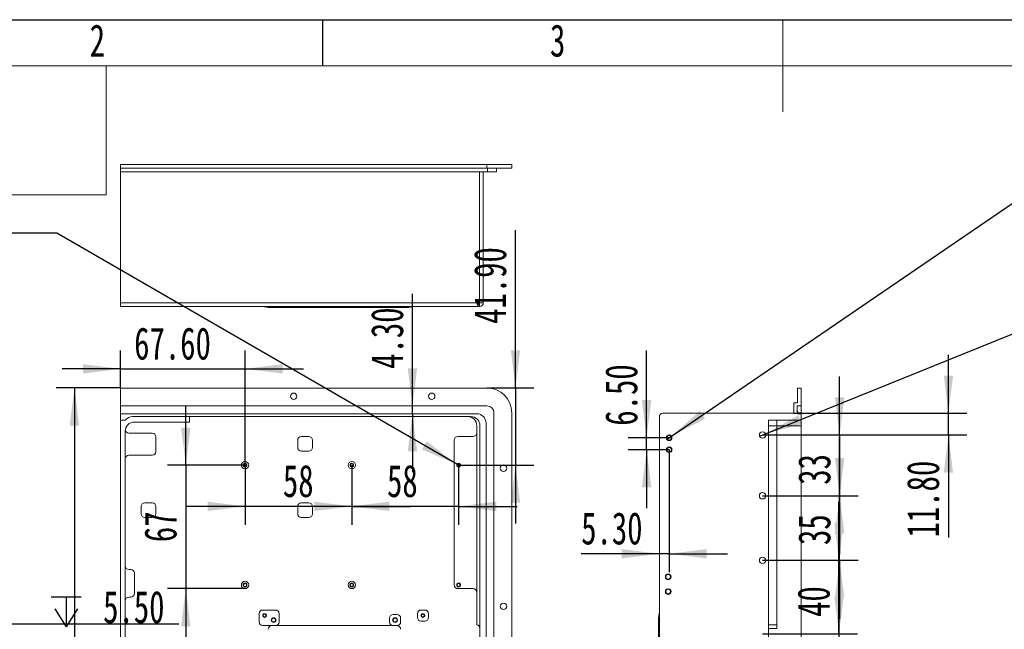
# Model space of a CAD drawing. Header units: millimetres. Extents: x 0 to 658, y -2 to 210.
# Tile 8 of 26: x 76 to 183, y 144 to 210. Entities that reach past the tile are written whole.
import ezdxf

# ---------------------------------------------------------------- set-up
doc = ezdxf.new("R2010")
doc.units = ezdxf.units.MM
doc.layers.add('图框', color=7, linetype='Continuous')
doc.layers.add('粗实线层', color=7, linetype='Continuous', lineweight=15)
doc.styles.add('SLDTEXTSTYLE0', font='TXT', dxfattribs={"width": 0.7})
doc.styles.add('SLDTEXTSTYLE1', font='TXT', dxfattribs={"width": 0.7, "bigfont": 'bigfont'})
doc.styles.add('SLDTEXTSTYLE4', font='TXT', dxfattribs={"width": 0.623077})
doc.styles.add('SLDTEXTSTYLE5', font='TXT', dxfattribs={"width": 0.616667})
doc.styles.add('SLDTEXTSTYLE8', font='TXT', dxfattribs={"width": 0.65})
doc.dimstyles.new('SLDDIMSTYLE0', dxfattribs={"dimtxt": 3.5, "dimasz": 4.08, "dimexe": 0, "dimexo": 0.0625, "dimgap": 0.875, "dimtad": 2, "dimlfac": 5, "dimrnd": 1e-09, "dimzin": 12, "dimdsep": 46, "dimtxsty": 'SLDTEXTSTYLE0', "dimsah": 1, "dimcen": 0.09, "dimadec": 0, "dimazin": 3, "dimtfac": 1, "dimtofl": 0, "dimtmove": 0, "dimatfit": 3, "dimfxl": 0, "dimfrac": 2, "dimtolj": 1, "dimtzin": 12, "dimarcsym": 0})
doc.dimstyles.new('SLDDIMSTYLE1', dxfattribs={"dimtxt": 3.5, "dimasz": 4.08, "dimexe": 0, "dimexo": 0.0625, "dimgap": 0.875, "dimtad": 0, "dimtih": 1, "dimtoh": 1, "dimdec": 6, "dimlfac": 5, "dimrnd": 1e-09, "dimzin": 12, "dimdsep": 46, "dimtxsty": 'SLDTEXTSTYLE0', "dimblk1": 'NONE', "dimsah": 1, "dimcen": 0, "dimadec": 0, "dimazin": 3, "dimtfac": 1, "dimtmove": 0, "dimatfit": 3, "dimldrblk": 'NONE', "dimfxl": 0, "dimfrac": 2, "dimtolj": 1, "dimtzin": 12, "dimarcsym": 0})
doc.dimstyles.new('SLDDIMSTYLE2', dxfattribs={"dimtxt": 3.5, "dimasz": 4.08, "dimexe": 0, "dimexo": 0.0625, "dimgap": 0.875, "dimtad": 2, "dimlfac": 5, "dimrnd": 1e-09, "dimzin": 12, "dimdsep": 46, "dimtxsty": 'SLDTEXTSTYLE0', "dimsah": 1, "dimcen": 0.09, "dimadec": 0, "dimazin": 3, "dimtfac": 1, "dimtmove": 0, "dimatfit": 0, "dimfxl": 0, "dimfrac": 2, "dimtolj": 1, "dimtzin": 12, "dimarcsym": 0})
doc.dimstyles.new('SLDDIMSTYLE3', dxfattribs={"dimtxt": 3.5, "dimasz": 4.08, "dimexe": 0, "dimexo": 0.0625, "dimgap": 0.875, "dimtad": 2, "dimlfac": 5, "dimrnd": 1e-09, "dimzin": 4, "dimdsep": 46, "dimtxsty": 'SLDTEXTSTYLE0', "dimsah": 1, "dimcen": 0.09, "dimadec": 0, "dimazin": 1, "dimtfac": 1, "dimtmove": 0, "dimatfit": 0, "dimfxl": 0, "dimfrac": 2, "dimtolj": 1, "dimtzin": 12, "dimarcsym": 0})
doc.dimstyles.new('SLDDIMSTYLE6', dxfattribs={"dimtxt": 3.5, "dimasz": 4.08, "dimexe": 0, "dimexo": 0.0625, "dimgap": 0.875, "dimtad": 0, "dimtih": 1, "dimtoh": 1, "dimlfac": 5, "dimrnd": 1e-09, "dimzin": 4, "dimdsep": 46, "dimtxsty": 'SLDTEXTSTYLE0', "dimblk1": 'NONE', "dimsah": 1, "dimcen": 0, "dimadec": 0, "dimazin": 1, "dimtfac": 1, "dimtmove": 0, "dimatfit": 3, "dimldrblk": 'NONE', "dimfxl": 0, "dimfrac": 2, "dimtolj": 1, "dimtzin": 12, "dimarcsym": 0})

# ---------------------------------------------------------------- blocks, each defined once
blk = doc.blocks.new('_D')
at = {"layer": '图框'}
for p, q in [((86.57, 170.03), (79.55, 170.03)), ((81.55, 170.03), (81.55, 92.63)), ((86.57, 92.63), (79.55, 92.63))]:
    blk.add_line(p, q, dxfattribs=at)
for points in [[(81.55, 170.03), (81.04, 165.95), (82.06, 165.95)], [(81.55, 92.63), (82.06, 96.71), (81.04, 96.71)]]:
    blk.add_solid(points, dxfattribs=at)
at = {"layer": '图框', "insert": (77.04, 130.71), "char_height": 3.5, "attachment_point": 1, "rotation": 90, "style": 'SLDTEXTSTYLE0'}
blk.add_mtext('387', dxfattribs=at)
blk = doc.blocks.new('SW_SYMBOL_HOLE_DEPTH')
at = {"layer": '图框', "color": 0}
for p, q in [((0, 875), (800, 875)), ((400, 875), (400, 75)), ((100, 555), (400, 75)), ((700, 555), (400, 75))]:
    blk.add_line(p, q, dxfattribs=at)
blk = doc.blocks.new('SW_SYMBOL_HOLE_SINK')
at = {"layer": '图框', "color": 0}
for p, q in [((0, 875), (800, 75)), ((800, 75), (1600, 875))]:
    blk.add_line(p, q, dxfattribs=at)
blk = doc.blocks.new('_D_1')
at = {"layer": '图框'}
for p, q in [((79.64, 186.83), (30.6, 186.83)), ((123.11, 161.75), (79.64, 186.83)), ((123.46, 161.54), (123.11, 161.75))]:
    blk.add_line(p, q, dxfattribs=at)
blk.add_solid([(123.11, 161.75), (119.83, 164.23), (119.32, 163.35)], dxfattribs=at)
at = {"layer": '图框', "xscale": 0.004072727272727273, "yscale": 0.004072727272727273, "zscale": 0.004072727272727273}
for name, p in [('SW_SYMBOL_HOLE_DEPTH', (64.71, 186.19)), ('SW_SYMBOL_HOLE_DEPTH', (58.5, 181.19)), ('SW_SYMBOL_HOLE_SINK', (30.6, 176.19))]:
    blk.add_blockref(name, p, dxfattribs=at)
at = {"layer": '图框', "char_height": 3.5, "attachment_point": 1}
for s, insert, style in [('12 x  M2 - 6H', (36.2, 190.41), 'SLDTEXTSTYLE4'), ('4', (70.35, 190.41), 'SLDTEXTSTYLE0'), ('%%c', (42.41, 185.41), 'SLDTEXTSTYLE0'), ('1.60', (48.25, 185.41), 'SLDTEXTSTYLE0'), ('4', (64.13, 185.41), 'SLDTEXTSTYLE0'), ('%%c', (37.52, 180.41), 'SLDTEXTSTYLE0'), ('2.05 X 90\\M+1818B, \\M+18BDF\\M+1925B', (43.36, 180.41), 'SLDTEXTSTYLE1')]:
    blk.add_mtext(s, dxfattribs=dict(at, insert=insert, style=style))
blk = doc.blocks.new('_NONE')
blk = doc.blocks.new('_D_2')
at = {"layer": '图框'}
for p, q in [((111.69, 161.65), (111.69, 155.18)), ((123.29, 161.65), (123.29, 155.18)), ((111.69, 157.18), (105.34, 157.18)), ((123.29, 157.18), (111.69, 157.18)), ((123.29, 157.18), (129.64, 157.18))]:
    blk.add_line(p, q, dxfattribs=at)
for points in [[(111.69, 157.18), (107.61, 157.69), (107.61, 156.67)], [(123.29, 157.18), (127.37, 156.67), (127.37, 157.69)]]:
    blk.add_solid(points, dxfattribs=at)
at = {"layer": '图框', "insert": (115.51, 161.69), "char_height": 3.5, "attachment_point": 1, "style": 'SLDTEXTSTYLE0'}
blk.add_mtext('58', dxfattribs=at)
blk = doc.blocks.new('_D_3')
at = {"layer": '图框'}
for p, q in [((100.09, 161.65), (100.09, 155.18)), ((111.69, 161.65), (111.69, 155.18)), ((100.09, 157.18), (93.74, 157.18)), ((111.69, 157.18), (100.09, 157.18)), ((111.69, 157.18), (118.04, 157.18))]:
    blk.add_line(p, q, dxfattribs=at)
for points in [[(100.09, 157.18), (96.01, 157.69), (96.01, 156.67)], [(111.69, 157.18), (115.77, 156.67), (115.77, 157.69)]]:
    blk.add_solid(points, dxfattribs=at)
at = {"layer": '图框', "insert": (104.2, 161.69), "char_height": 3.5, "attachment_point": 1, "style": 'SLDTEXTSTYLE0'}
blk.add_mtext('58', dxfattribs=at)
blk = doc.blocks.new('_D_6')
at = {"layer": '图框'}
for p, q in [((93.65, 161.65), (93.65, 168)), ((100.09, 161.65), (91.65, 161.65)), ((93.65, 161.65), (93.65, 148.25)), ((100.09, 148.25), (91.65, 148.25)), ((93.65, 148.25), (93.65, 141.9))]:
    blk.add_line(p, q, dxfattribs=at)
for points in [[(93.65, 161.65), (94.16, 165.73), (93.14, 165.73)], [(93.65, 148.25), (93.14, 144.17), (94.16, 144.17)]]:
    blk.add_solid(points, dxfattribs=at)
at = {"layer": '图框', "insert": (89.14, 153.29), "char_height": 3.5, "attachment_point": 1, "rotation": 90, "style": 'SLDTEXTSTYLE0'}
blk.add_mtext('67', dxfattribs=at)
blk = doc.blocks.new('_D_7')
at = {"layer": '图框'}
for p, q in [((86.57, 170.03), (86.57, 174.1)), ((100.09, 161.65), (100.09, 174.1)), ((86.57, 172.1), (80.22, 172.1)), ((86.57, 172.1), (100.09, 172.1)), ((100.09, 172.1), (106.44, 172.1))]:
    blk.add_line(p, q, dxfattribs=at)
for points in [[(86.57, 172.1), (82.49, 172.61), (82.49, 171.59)], [(100.09, 172.1), (104.17, 171.59), (104.17, 172.61)]]:
    blk.add_solid(points, dxfattribs=at)
at = {"layer": '图框', "insert": (88.04, 176.61), "char_height": 3.5, "attachment_point": 1, "style": 'SLDTEXTSTYLE0'}
blk.add_mtext('67.60', dxfattribs=at)
blk = doc.blocks.new('_D_8')
at = {"layer": '图框'}
for p, q in [((129.46, 170.03), (129.46, 187.16)), ((126.37, 170.03), (131.46, 170.03)), ((129.46, 170.03), (129.46, 161.65)), ((123.29, 161.65), (131.46, 161.65)), ((129.46, 161.65), (129.46, 155.3))]:
    blk.add_line(p, q, dxfattribs=at)
for points in [[(129.46, 170.03), (129.97, 174.11), (128.96, 174.11)], [(129.46, 161.65), (128.96, 157.57), (129.97, 157.57)]]:
    blk.add_solid(points, dxfattribs=at)
at = {"layer": '图框', "insert": (124.95, 176.98), "char_height": 3.5, "attachment_point": 1, "rotation": 90, "style": 'SLDTEXTSTYLE0'}
blk.add_mtext('41.90', dxfattribs=at)
blk = doc.blocks.new('_D_9')
at = {"layer": '图框'}
for p, q in [((118.27, 168.09), (118.27, 180.25)), ((118.27, 167.23), (118.27, 168.09)), ((118.27, 167.23), (118.27, 160.88))]:
    blk.add_line(p, q, dxfattribs=at)
for points in [[(118.27, 168.09), (118.78, 172.17), (117.76, 172.17)], [(118.27, 167.23), (117.76, 163.15), (118.78, 163.15)]]:
    blk.add_solid(points, dxfattribs=at)
at = {"layer": '图框', "insert": (113.76, 172.1), "char_height": 3.5, "attachment_point": 1, "rotation": 90, "style": 'SLDTEXTSTYLE0'}
blk.add_mtext('4.30', dxfattribs=at)
blk = doc.blocks.new('_D_10')
at = {"layer": '图框'}
for p, q in [((40.02, 133.5), (50.97, 144.43)), ((50.97, 144.43), (92.88, 144.43)), ((39.67, 133.15), (40.02, 133.5))]:
    blk.add_line(p, q, dxfattribs=at)
blk.add_solid([(40.02, 133.5), (43.27, 136.02), (42.55, 136.74)], dxfattribs=at)
at = {"layer": '图框', "xscale": 0.004072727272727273, "yscale": 0.004072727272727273, "zscale": 0.004072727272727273}
for p in [(79.03, 143.79), (76.89, 138.79)]:
    blk.add_blockref('SW_SYMBOL_HOLE_DEPTH', p, dxfattribs=at)
at = {"layer": '图框', "char_height": 3.5, "attachment_point": 1}
for s, insert, style in [('6 x  M3 - 6H', (52.55, 148.01), 'SLDTEXTSTYLE5'), ('5.50', (84.67, 148.01), 'SLDTEXTSTYLE0'), ('%%c', (60.8, 143.01), 'SLDTEXTSTYLE0'), ('2.50', (66.64, 143.01), 'SLDTEXTSTYLE0'), ('6', (82.53, 143.01), 'SLDTEXTSTYLE0')]:
    blk.add_mtext(s, dxfattribs=dict(at, insert=insert, style=style))
blk = doc.blocks.new('_D_32')
at = {"layer": '图框'}
for p, q in [((146.41, 164.8), (193.14, 196.7)), ((193.14, 196.7), (242.19, 196.7)), ((145.9, 164.45), (146.41, 164.8))]:
    blk.add_line(p, q, dxfattribs=at)
blk.add_solid([(146.41, 164.8), (150.06, 166.68), (149.49, 167.52)], dxfattribs=at)
at = {"layer": '图框', "xscale": 0.004072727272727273, "yscale": 0.004072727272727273, "zscale": 0.004072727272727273}
for name, p in [('SW_SYMBOL_HOLE_DEPTH', (224.77, 196.06)), ('SW_SYMBOL_HOLE_DEPTH', (222.63, 191.06)), ('SW_SYMBOL_HOLE_SINK', (194.73, 186.06))]:
    blk.add_blockref(name, p, dxfattribs=at)
at = {"layer": '图框', "char_height": 3.5, "attachment_point": 1}
for s, insert, style in [('4 x  M3 - 6H', (198.29, 200.29), 'SLDTEXTSTYLE5'), ('5.50', (230.41, 200.29), 'SLDTEXTSTYLE0'), ('%%c', (206.54, 195.29), 'SLDTEXTSTYLE0'), ('2.50', (212.38, 195.29), 'SLDTEXTSTYLE0'), ('6', (228.27, 195.29), 'SLDTEXTSTYLE0'), ('%%c', (201.65, 190.29), 'SLDTEXTSTYLE0'), ('3.05 X 90\\M+1818B, \\M+18BDF\\M+1925B', (207.49, 190.29), 'SLDTEXTSTYLE1')]:
    blk.add_mtext(s, dxfattribs=dict(at, insert=insert, style=style))
blk = doc.blocks.new('_D_34')
at = {"layer": '图框'}
for p, q in [((156.61, 165.05), (196.9, 181.31)), ((196.9, 181.31), (241.06, 181.31)), ((155.98, 164.8), (156.61, 165.05))]:
    blk.add_line(p, q, dxfattribs=at)
blk.add_solid([(156.61, 165.05), (160.58, 166.11), (160.2, 167.05)], dxfattribs=at)
at = {"layer": '图框', "char_height": 3.5, "attachment_point": 1}
for s, insert, style in [('%%c', (208.67, 184.89), 'SLDTEXTSTYLE0'), ('10 x', (198.49, 184.89), 'SLDTEXTSTYLE8'), ('3.40 \\M+18AAE\\M+19153贯\\M+190FA', (214.51, 184.89), 'SLDTEXTSTYLE1')]:
    blk.add_mtext(s, dxfattribs=dict(at, insert=insert, style=style))
blk = doc.blocks.new('_D_35')
at = {"layer": '图框'}
for p, q in [((164.68, 164.93), (164.68, 171.28)), ((156.29, 164.93), (166.68, 164.93)), ((164.68, 164.93), (164.68, 158.33)), ((156.29, 158.33), (166.68, 158.33)), ((164.68, 158.33), (164.68, 151.98))]:
    blk.add_line(p, q, dxfattribs=at)
for points in [[(164.68, 164.93), (165.19, 169.01), (164.17, 169.01)], [(164.68, 158.33), (164.17, 154.25), (165.19, 154.25)]]:
    blk.add_solid(points, dxfattribs=at)
at = {"layer": '图框', "insert": (160.17, 159.52), "char_height": 3.5, "attachment_point": 1, "rotation": 90, "style": 'SLDTEXTSTYLE0'}
blk.add_mtext('33', dxfattribs=at)
blk = doc.blocks.new('_D_36')
at = {"layer": '图框'}
for p, q in [((164.68, 158.33), (164.68, 164.68)), ((156.29, 158.33), (166.68, 158.33)), ((164.68, 151.33), (164.68, 158.33)), ((156.29, 151.33), (166.68, 151.33)), ((164.68, 151.33), (164.68, 144.98))]:
    blk.add_line(p, q, dxfattribs=at)
for points in [[(164.68, 158.33), (165.19, 162.41), (164.17, 162.41)], [(164.68, 151.33), (164.17, 147.25), (165.19, 147.25)]]:
    blk.add_solid(points, dxfattribs=at)
at = {"layer": '图框', "insert": (160.17, 152.98), "char_height": 3.5, "attachment_point": 1, "rotation": 90, "style": 'SLDTEXTSTYLE0'}
blk.add_mtext('35', dxfattribs=at)
blk = doc.blocks.new('_D_37')
at = {"layer": '图框'}
for p, q in [((164.6, 151.33), (164.6, 157.68)), ((156.29, 151.33), (166.6, 151.33)), ((164.6, 143.33), (164.6, 151.33)), ((156.29, 143.33), (166.6, 143.33)), ((164.6, 143.33), (164.6, 136.98))]:
    blk.add_line(p, q, dxfattribs=at)
for points in [[(164.6, 151.33), (165.11, 155.41), (164.1, 155.41)], [(164.6, 143.33), (164.1, 139.25), (165.11, 139.25)]]:
    blk.add_solid(points, dxfattribs=at)
at = {"layer": '图框', "insert": (160.09, 145.18), "char_height": 3.5, "attachment_point": 1, "rotation": 90, "style": 'SLDTEXTSTYLE0'}
blk.add_mtext('40', dxfattribs=at)
blk = doc.blocks.new('_D_38')
at = {"layer": '图框'}
for p, q in [((164.61, 143.33), (164.61, 149.68)), ((156.29, 143.33), (166.61, 143.33)), ((164.61, 135.33), (164.61, 143.33)), ((156.29, 135.33), (166.61, 135.33)), ((164.61, 135.33), (164.61, 128.98))]:
    blk.add_line(p, q, dxfattribs=at)
for points in [[(164.61, 143.33), (165.12, 147.41), (164.1, 147.41)], [(164.61, 135.33), (164.1, 131.25), (165.12, 131.25)]]:
    blk.add_solid(points, dxfattribs=at)
at = {"layer": '图框', "insert": (160.1, 137.23), "char_height": 3.5, "attachment_point": 1, "rotation": 90, "style": 'SLDTEXTSTYLE0'}
blk.add_mtext('40', dxfattribs=at)
blk = doc.blocks.new('_D_39')
at = {"layer": '图框'}
for p, q in [((176.49, 167.29), (176.49, 173.64)), ((159.69, 167.29), (178.49, 167.29)), ((176.49, 164.93), (176.49, 167.29)), ((156.29, 164.93), (178.49, 164.93)), ((176.49, 164.93), (176.49, 153.8))]:
    blk.add_line(p, q, dxfattribs=at)
for points in [[(176.49, 167.29), (177, 171.37), (175.99, 171.37)], [(176.49, 164.93), (175.99, 160.85), (177, 160.85)]]:
    blk.add_solid(points, dxfattribs=at)
at = {"layer": '图框', "insert": (171.98, 153.8), "char_height": 3.5, "attachment_point": 1, "rotation": 90, "style": 'SLDTEXTSTYLE0'}
blk.add_mtext('11.80', dxfattribs=at)
blk = doc.blocks.new('_D_41')
at = {"layer": '图框'}
for p, q in [((143.71, 164.63), (143.71, 174.08)), ((146.15, 164.63), (141.71, 164.63)), ((143.71, 163.33), (143.71, 164.63)), ((146.15, 163.33), (141.71, 163.33)), ((143.71, 163.33), (143.71, 156.98))]:
    blk.add_line(p, q, dxfattribs=at)
for points in [[(143.71, 164.63), (144.22, 168.71), (143.2, 168.71)], [(143.71, 163.33), (143.2, 159.25), (144.22, 159.25)]]:
    blk.add_solid(points, dxfattribs=at)
at = {"layer": '图框', "insert": (139.2, 165.93), "char_height": 3.5, "attachment_point": 1, "rotation": 90, "style": 'SLDTEXTSTYLE0'}
blk.add_mtext('6.50', dxfattribs=at)
blk = doc.blocks.new('_D_42')
at = {"layer": '图框'}
for p, q in [((146.15, 163.33), (146.15, 150.03)), ((145.09, 152.03), (136.6, 152.03)), ((146.15, 152.03), (145.09, 152.03)), ((146.15, 152.03), (152.5, 152.03))]:
    blk.add_line(p, q, dxfattribs=at)
for points in [[(145.09, 152.03), (141.01, 152.54), (141.01, 151.53)], [(146.15, 152.03), (150.23, 151.53), (150.23, 152.54)]]:
    blk.add_solid(points, dxfattribs=at)
at = {"layer": '图框', "insert": (136.6, 156.55), "char_height": 3.5, "attachment_point": 1, "style": 'SLDTEXTSTYLE0'}
blk.add_mtext('5.30', dxfattribs=at)

msp = doc.modelspace()

# ---------------------------------------------------------------- linework, layer by layer
at = {"color": 7, "linetype": 'Continuous', "lineweight": 15}
for p, q in [((126.3667223, 194.27800744), (86.56672285, 194.27800744)), ((86.56672285, 193.87800742), (86.56672285, 194.27800744)), ((86.56672285, 193.87800742), (126.3667223, 193.87800742)), ((86.56672285, 193.47800741), (86.56672285, 193.87800742)), ((126.3667223, 193.87800742), (126.3667223, 194.27800744)), ((129.0667233, 194.27800744), (126.3667223, 194.27800744)), ((126.3667223, 193.87800742), (129.0667233, 193.87800742)), ((126.40672298, 193.47800741), (126.40672298, 193.87800742)), ((127.40672202, 193.87800742), (127.40672202, 193.47800741)), ((129.0667233, 193.87800742), (129.0667233, 194.27800744)), ((126.40672298, 193.47800741), (86.56672285, 193.47800741)), ((86.56672285, 179.27800685), (86.56672285, 193.47800741)), ((125.56672366, 179.27800685), (125.56672366, 193.47800741)), ((125.96672149, 193.47800741), (125.96672149, 179.27800685)), ((127.40672202, 193.47800741), (126.40672298, 193.47800741)), ((86.56672285, 179.27800685), (125.56672366, 179.27800685)), ((86.56672285, 178.87800753), (86.56672285, 179.27800685)), ((125.56672366, 178.87800753), (86.56672285, 178.87800753)), ((102.58672209, 178.77800732), (101.98672385, 178.87800753)), ((103.58672412, 178.77800732), (102.58672209, 178.77800732)), ((103.26416166, 178.86800736), (103.26416166, 178.87800753)), ((103.28561337, 178.86800736), (103.28561337, 178.87800753)), ((103.58672412, 178.77800732), (103.58672412, 178.87800753)), ((116.86672242, 178.77800732), (103.58672412, 178.77800732)), ((107.35968621, 178.86800736), (107.35968621, 178.87800753)), ((111.4655462, 178.86800736), (111.4655462, 178.87800753)), ((116.86672242, 178.77800732), (116.86672242, 178.87800753)), ((117.86672146, 178.77800732), (116.86672242, 178.77800732)), ((117.86672146, 178.77800732), (118.46672268, 178.87800753)), ((125.56672366, 178.87800753), (125.56672366, 179.27800685)), ((125.96672149, 179.27800685), (125.56672366, 179.27800685)), ((86.56672285, 170.02519745), (126.3667223, 170.02519745)), ((86.56672285, 170.02519745), (86.56672285, 168.08519739)), ((160.09472137, 170.02519745), (160.09472137, 168.42519719)), ((160.09472137, 170.02519745), (160.49472139, 170.02519745)), ((160.49472139, 170.02519745), (160.49472139, 168.08519739)), ((126.3667223, 168.08519739), (86.56672285, 168.08519739)), ((86.56672285, 168.08519739), (86.56672285, 167.22519625)), ((159.69472135, 167.28519726), (159.69472135, 168.42519719)), ((159.69472135, 168.42519719), (160.09472137, 168.42519719)), ((160.05472139, 168.08519739), (160.49472139, 168.08519739)), ((160.05472139, 168.08519739), (160.05472139, 167.22519625)), ((160.49472139, 167.32519645), (160.49472139, 168.08519739)), ((86.56672285, 167.22519625), (125.26672156, 167.22519625)), ((86.56672285, 167.22519625), (86.56672285, 166.52519632)), ((124.60672231, 166.92519713), (87.86672251, 166.92519713)), ((94.06672241, 166.3251974), (94.06672241, 166.92519713)), ((127.10671992, 95.15199143), (127.10671992, 167.49840159)), ((127.12672324, 95.32519657), (127.12672324, 167.32519645)), ((129.0667233, 167.32519645), (129.0667233, 95.32519657)), ((145.09472147, 95.76519806), (145.09472147, 166.88519645)), ((145.49472079, 167.28519726), (159.69472135, 167.28519726)), ((153.75448734, 167.29519743), (153.75448734, 167.28519726)), ((160.09472137, 167.49840159), (160.05472139, 167.49840159)), ((160.05472139, 167.22519625), (160.49472139, 167.22519625)), ((160.09472137, 167.22519625), (160.09472137, 167.49840159)), ((160.09472137, 167.32519645), (160.49472139, 167.32519645)), ((160.49472139, 167.22519625), (160.49472139, 167.32519645)), ((160.49472139, 167.22519625), (160.49472139, 166.52519632)), ((87.06672312, 166.52519632), (86.56672285, 166.52519632)), ((86.56672285, 166.52519632), (86.56672285, 96.12519819)), ((94.06672241, 166.3251974), (88.06672291, 166.3251974)), ((125.26672156, 144.32519678), (125.26672156, 165.92519659)), ((125.60672136, 96.72519643), (125.60672136, 165.92519659)), ((126.26672359, 166.2251972), (126.26672359, 96.42519433)), ((160.49472139, 166.52519632), (156.93472147, 166.52519632)), ((156.93472147, 166.52519632), (156.93472147, 96.12519819)), ((157.8547214, 166.52519632), (157.8547214, 165.92519659)), ((160.49472139, 165.92519659), (157.8547214, 165.92519659)), ((157.8547214, 144.32519678), (157.8547214, 165.92519659)), ((160.49472139, 166.52519632), (160.49472139, 165.92519659)), ((160.49472139, 96.72519643), (160.49472139, 165.92519659)), ((87.06672312, 165.32519687), (87.06672312, 96.72519643)), ((90.00672223, 165.12519646), (87.46672244, 165.12519646)), ((90.40672304, 164.72519714), (90.40672304, 163.12519688)), ((107.0067224, 164.76519633), (106.20672376, 164.76519633)), ((124.86672373, 164.76519633), (123.20672245, 164.76519633)), ((105.80672295, 164.36519701), (105.80672295, 163.56519688)), ((107.40672321, 163.56519688), (107.40672321, 164.36519701)), ((122.80672164, 164.36519701), (122.80672164, 148.6451967)), ((87.46672244, 162.72519681), (90.00672223, 162.72519681)), ((106.20672376, 163.16519607), (107.0067224, 163.16519607)), ((90.00672223, 157.56519664), (89.20672209, 157.56519664)), ((107.0067224, 157.56519664), (106.20672376, 157.56519664)), ((88.80672277, 157.16519657), (88.80672277, 156.36519681)), ((90.40672304, 156.36519681), (90.40672304, 157.16519657)), ((105.80672295, 157.16519657), (105.80672295, 156.36519681)), ((107.40672321, 156.36519681), (107.40672321, 157.16519657)), ((89.20672209, 155.96519675), (90.00672223, 155.96519675)), ((106.20672376, 155.96519675), (107.0067224, 155.96519675)), ((87.66672285, 150.32519673), (87.46672244, 150.32519673)), ((88.06672291, 149.92519672), (88.06672291, 147.72519678)), ((124.86672373, 148.24519682), (123.20672245, 148.24519682)), ((87.66672285, 147.32519671), (87.46672244, 147.32519671)), ((101.60672338, 144.63519681), (101.60672338, 145.5251966)), ((102.00672419, 145.92519667), (103.38672371, 145.92519667)), ((103.78672154, 144.63519681), (103.78672154, 145.5251966)), ((118.80672248, 145.12519691), (118.80672248, 145.5251966)), ((119.20672329, 145.92519667), (119.6067241, 145.92519667)), ((120.00672193, 145.5251966), (120.00672193, 145.12519691)), ((145.09472147, 145.69519687), (144.99472127, 145.09519677)), ((115.78672202, 145.03519688), (115.78672202, 144.63519681)), ((116.58672364, 145.43519657), (116.18672283, 145.43519657)), ((116.98672147, 144.63519681), (116.98672147, 145.03519688)), ((119.6067241, 144.72519684), (119.20672329, 144.72519684)), ((144.99472127, 144.09519661), (144.99472127, 145.09519677)), ((102.00672419, 144.23519674), (103.38672371, 144.23519674)), ((116.18672283, 144.23519674), (103.38672371, 144.23519674)), ((116.18672283, 144.23519674), (116.58672364, 144.23519674)), ((144.99472127, 122.55519706), (144.99472127, 144.09519661)), ((145.09472147, 144.09519661), (144.99472127, 144.09519661)), ((156.93472147, 144.32519678), (157.8547214, 144.32519678)), ((157.8547214, 144.32519678), (157.8547214, 143.92972219))]:
    msp.add_line(p, q, dxfattribs=at)
at = {"color": 8, "linetype": 'Continuous', "lineweight": 15}
for p, q in [((157.8547214, 165.92519659), (156.93472147, 165.92519659)), ((157.8547214, 143.92972219), (156.93472147, 143.92972219))]:
    msp.add_line(p, q, dxfattribs=at)
at = {"color": 7, "linetype": 'Continuous', "lineweight": 15}
for centre, radius in [((105.36672276, 169.12519673), 0.35), ((120.36672276, 169.12519673), 0.35), ((146.15472139, 164.62519673), 0.305), ((146.15472139, 164.62519673), 0.25), ((156.29472139, 164.92519673), 0.34), ((146.15472139, 163.32519673), 0.305), ((146.15472139, 163.32519673), 0.25), ((100.08672276, 161.64519673), 0.205), ((100.08672276, 161.64519673), 0.16), ((111.68672276, 161.64519673), 0.205), ((111.68672276, 161.64519673), 0.16), ((123.28672276, 161.64519673), 0.205), ((123.28672276, 161.64519673), 0.16), ((128.16672276, 161.32519673), 0.35), ((156.29472139, 158.32519673), 0.34), ((156.29472139, 151.32519673), 0.34), ((146.05472139, 149.52519673), 0.305), ((146.05472139, 149.52519673), 0.25), ((100.08672276, 148.64519673), 0.205), ((100.08672276, 148.64519673), 0.16), ((111.68672276, 148.64519673), 0.205), ((111.68672276, 148.64519673), 0.16), ((123.28672276, 148.64519673), 0.205), ((123.28672276, 148.64519673), 0.16), ((146.05472139, 147.92519673), 0.305), ((146.05472139, 147.92519673), 0.25), ((128.16672276, 146.32519673), 0.35), ((102.20672276, 145.32519673), 0.205), ((102.20672276, 145.32519673), 0.16), ((119.40672276, 145.32519673), 0.205), ((119.40672276, 145.32519673), 0.16), ((103.18672276, 144.83519673), 0.255), ((103.18672276, 144.83519673), 0.205), ((116.38672276, 144.83519673), 0.255), ((116.38672276, 144.83519673), 0.205)]:
    msp.add_circle(centre, radius, dxfattribs=at)
for centre, radius, start, end in [((125.56672276, 179.27800744), 0.4, 270, 0), ((126.36672276, 167.32519673), 2.7, 0, 90), ((126.36672276, 167.32519673), 0.76, 0, 90), ((87.86672276, 165.92519673), 1, 90, 143.1301023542), ((124.26672276, 165.92519673), 1, 0, 90), ((124.60672276, 165.92519673), 1, 0, 90), ((125.26672276, 166.22519673), 1, 0, 90), ((145.49472139, 166.88519673), 0.4, 90, 180), ((88.06672276, 165.32519673), 1, 90, 180), ((87.46672276, 165.52519673), 0.4, 191.1498024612, 270), ((90.00672276, 164.72519673), 0.4, 0, 90), ((106.20672276, 164.36519673), 0.4, 90, 180), ((107.00672276, 164.36519673), 0.4, 0, 90), ((123.20672276, 164.36519673), 0.4, 90, 180), ((124.86672276, 165.16519673), 0.4, 270, 0), ((87.46672276, 162.32519673), 0.4, 90, 180), ((90.00672276, 163.12519673), 0.4, 270, 0), ((106.20672276, 163.56519673), 0.4, 180, 270), ((107.00672276, 163.56519673), 0.4, 270, 0), ((100.08672276, 161.64519673), 0.4, 90, 180), ((100.08672276, 161.64519673), 0.4, 180, 270), ((100.08672276, 161.64519673), 0.4, 0, 90), ((100.08672276, 161.64519673), 0.4, 270, 0), ((111.68672276, 161.64519673), 0.4, 90, 180), ((111.68672276, 161.64519673), 0.4, 180, 270), ((111.68672276, 161.64519673), 0.4, 0, 90), ((111.68672276, 161.64519673), 0.4, 270, 0), ((89.20672276, 157.16519673), 0.4, 90, 180), ((90.00672276, 157.16519673), 0.4, 0, 90), ((106.20672276, 157.16519673), 0.4, 90, 180), ((107.00672276, 157.16519673), 0.4, 0, 90), ((89.20672276, 156.36519673), 0.4, 180, 270), ((90.00672276, 156.36519673), 0.4, 270, 0), ((106.20672276, 156.36519673), 0.4, 180, 270), ((107.00672276, 156.36519673), 0.4, 270, 0), ((87.46672276, 150.72519673), 0.4, 180, 270), ((87.66672276, 149.92519673), 0.4, 0, 90), ((100.08672276, 148.64519673), 0.4, 90, 180), ((100.08672276, 148.64519673), 0.4, 0, 90), ((111.68672276, 148.64519673), 0.4, 90, 180), ((111.68672276, 148.64519673), 0.4, 0, 90), ((87.66672276, 147.72519673), 0.4, 270, 0), ((100.08672276, 148.64519673), 0.4, 180, 270), ((100.08672276, 148.64519673), 0.4, 270, 0), ((111.68672276, 148.64519673), 0.4, 180, 270), ((111.68672276, 148.64519673), 0.4, 270, 0), ((123.20672276, 148.64519673), 0.4, 180, 270), ((124.86672276, 147.84519673), 0.4, 0, 90), ((87.46672276, 146.92519673), 0.4, 90, 180), ((102.00672276, 145.52519673), 0.4, 90, 180), ((103.38672276, 145.52519673), 0.4, 0, 90), ((119.20672276, 145.52519673), 0.4, 90, 180), ((119.60672276, 145.52519673), 0.4, 0, 90), ((102.00672276, 144.63519673), 0.4, 180, 270), ((103.38672276, 144.63519673), 0.4, 270, 0), ((116.18672276, 145.03519673), 0.4, 90, 180), ((116.18672276, 144.63519673), 0.4, 180, 270), ((116.58672276, 145.03519673), 0.4, 0, 90), ((116.58672276, 144.63519673), 0.4, 270, 0), ((119.20672276, 145.12519673), 0.4, 180, 270), ((119.60672276, 145.12519673), 0.4, 270, 0), ((102.98672276, 143.83519673), 0.4, 90, 180), ((116.58672276, 143.83519673), 0.4, 0, 90), ((125.20672276, 143.92972233), 0.4, 0, 81.3730734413)]:
    msp.add_arc(centre, radius, start, end, dxfattribs=at)
at = {"color": 7, "linetype": 'Continuous', "lineweight": 0}
for centre, radius in [((146.15472139, 164.62519673), 0.3), ((146.15472139, 163.32519673), 0.3), ((100.08672276, 161.64519673), 0.2), ((111.68672276, 161.64519673), 0.2), ((123.28672276, 161.64519673), 0.2), ((146.05472139, 149.52519673), 0.3), ((100.08672276, 148.64519673), 0.2), ((111.68672276, 148.64519673), 0.2), ((123.28672276, 148.64519673), 0.2), ((146.05472139, 147.92519673), 0.3), ((102.20672276, 145.32519673), 0.2), ((119.40672276, 145.32519673), 0.2), ((103.18672276, 144.83519673), 0.25), ((116.38672276, 144.83519673), 0.25)]:
    msp.add_arc(centre, radius, 255, 195, dxfattribs=at)
at = {"layer": '图框'}
for p, q in [((0, 210), (297, 210)), ((108.5, 210), (108.5, 205))]:
    msp.add_line(p, q, dxfattribs=at)
at = {"layer": '图框', "lineweight": 15}
msp.add_line((158.5, 210), (158.5, 200), dxfattribs=at)
at = {"layer": '图框', "linetype": 'Continuous', "lineweight": 15}
msp.add_line((25, 205), (292, 205), dxfattribs=at)
at = {"layer": '粗实线层'}
for p, q in [((85, 191), (85, 205)), ((25, 191), (85, 191))]:
    msp.add_line(p, q, dxfattribs=at)

# ---------------------------------------------------------------- texts
at = {"layer": '图框', "char_height": 3.5, "attachment_point": 2, "style": 'SLDTEXTSTYLE0'}
for s, insert in [('2', (84.04444444, 209.49728633)), ('3', (134.04444444, 209.49728633))]:
    msp.add_mtext(s, dxfattribs=dict(at, insert=insert))

# ---------------------------------------------------------------- dimensions: what is measured, and where the dimension line sits
at = {"layer": '图框'}
for p1, p2, text, picture, middle in [((145.90282835, 164.4532232), (146.40661443, 164.79717027), '4 x  M3 - 6H {\\fGDT;x} 5.50\\P%%c 2.50 {\\fGDT;x} 6\\P{\\fGDT;w}%%c 3.05 X 90°, 近端', '_D_32', (218.45717422, 193.27662109)), ((123.46429052, 161.54275315), (123.10915499, 161.74764032), '12 x  M2 - 6H {\\fGDT;x} 4\\P%%c 1.60 {\\fGDT;x} 4\\P{\\fGDT;w}%%c 2.05 X 90°, 近端', '_D_1', (54.32398123, 183.39882284)), ((39.66812228, 133.14856714), (40.02196963, 133.50182633), '6 x  M3 - 6H {\\fGDT;x} 5.50\\P%%c 2.50 {\\fGDT;x} 6\\P', '_D_10', (72.7190237, 143.50163186))]:
    dim = msp.add_diameter_dim_2p(p1=p1, p2=p2, text=text, dimstyle='SLDDIMSTYLE1', override={"dimpost": '<>'}, dxfattribs=at)
    dim.commit()
    dim.dimension.update_dxf_attribs({"geometry": picture, "text_midpoint": middle, "dimtype": 163})
for base, p1, p2, dimstyle, picture, middle in [((129.4645672, 161.64519673), (126.36672276, 170.02519673), (123.28672276, 161.64519673), 'SLDDIMSTYLE3', '_D_8', (129.4645672, 182.07037312)), ((118.27012996, 168.08519673), (125.26672276, 167.22519673), (126.36672276, 168.08519673), 'SLDDIMSTYLE3', '_D_9', (118.27012996, 176.17706313)), ((143.7073472, 164.62519673), (146.15472139, 163.32519673), (146.15472139, 164.62519673), 'SLDDIMSTYLE3', '_D_41', (143.7073472, 170.00424881)), ((176.49472139, 167.28519673), (156.29472139, 164.92519673), (159.69472139, 167.28519673), 'SLDDIMSTYLE3', '_D_39', (176.49472139, 158.88963402)), ((164.68134399, 158.32519673), (156.29472139, 164.92519673), (156.29472139, 158.32519673), 'SLDDIMSTYLE2', '_D_35', (164.68134399, 161.55659432)), ((81.54951943, 92.62519673), (86.56672276, 170.02519673), (86.56672276, 92.62519673), 'SLDDIMSTYLE0', '_D', (81.54951943, 133.76232088)), ((93.65078482, 148.24519673), (100.08672276, 161.64519673), (100.08672276, 148.24519673), 'SLDDIMSTYLE2', '_D_6', (93.65078482, 155.32347185)), ((164.68134399, 158.32519673), (156.29472139, 151.32519673), (156.29472139, 158.32519673), 'SLDDIMSTYLE2', '_D_36', (164.68134399, 155.01856908)), ((164.60482277, 151.32519673), (156.29472139, 143.32519673), (156.29472139, 151.32519673), 'SLDDIMSTYLE2', '_D_37', (164.60482277, 147.21340444)), ((164.60919055, 143.32519673), (156.29472139, 135.32519673), (156.29472139, 143.32519673), 'SLDDIMSTYLE2', '_D_38', (164.60919055, 139.2704663))]:
    dim = msp.add_linear_dim(base=base, p1=p1, p2=p2, angle=90, dimstyle=dimstyle, dxfattribs=at)
    dim.commit()
    dim.dimension.update_dxf_attribs({"geometry": picture, "text_midpoint": middle, "dimtype": 160})
dim = msp.add_diameter_dim_2p(p1=(155.97940809, 164.79800582), p2=(156.61003468, 165.05238764), text='10 x <> 完全贯穿\\P', dimstyle='SLDDIMSTYLE6', dxfattribs=at)
dim.commit()
dim.dimension.update_dxf_attribs({"geometry": '_D_34', "text_midpoint": (219.77461374, 182.87836056), "dimtype": 163})
for base, p1, p2, dimstyle, picture, middle in [((100.08672276, 172.10038929), (86.56672276, 170.02519673), (100.08672276, 161.64519673), 'SLDDIMSTYLE3', '_D_7', (93.13546639, 172.10038929)), ((145.09472139, 152.0347487), (146.15472139, 163.32519673), (145.09472139, 166.88519673), 'SLDDIMSTYLE3', '_D_42', (140.67671418, 152.0347487)), ((100.08672276, 157.1817778), (111.68672276, 161.64519673), (100.08672276, 161.64519673), 'SLDDIMSTYLE2', '_D_3', (106.23327256, 157.1817778)), ((111.68672276, 157.1817778), (123.28672276, 161.64519673), (111.68672276, 161.64519673), 'SLDDIMSTYLE2', '_D_2', (117.54828172, 157.1817778))]:
    dim = msp.add_linear_dim(base=base, p1=p1, p2=p2, dimstyle=dimstyle, dxfattribs=at)
    dim.commit()
    dim.dimension.update_dxf_attribs({"geometry": picture, "text_midpoint": middle, "dimtype": 160})

doc.saveas('drawing.dxf')
